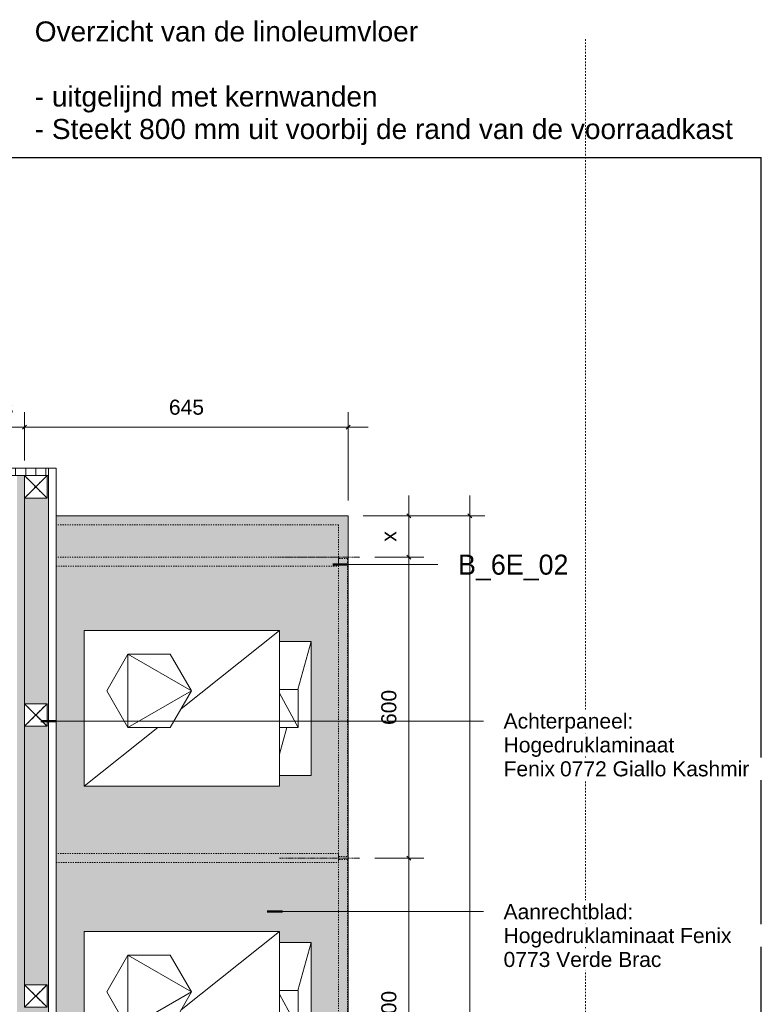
# Model space of a CAD drawing. Header units: millimetres. Extents: x 59308 to 100575, y -9418 to 40126.
# Tile 10 of 17: x 61848 to 63326, y 38164 to 40126. Entities that reach past the tile are written whole.
import ezdxf

# ---------------------------------------------------------------- set-up
doc = ezdxf.new("R2010")
doc.units = ezdxf.units.MM
for name, pattern in [('Dash', [6.35, 3.175, -3.175]), ('Dash xSmall', [4.7625, 2.38125, -2.38125]), ('Hidden', [7.14375, 4.7625, -2.38125]), ('Overhead xxSmall', [2.579688, 1.5875, -0.992188])]:
    doc.linetypes.add(name, pattern=pattern)
for name, color, linetype, lineweight in [('A----M-', 8, 'Continuous', 5), ('A----M--20', 8, 'Continuous', 5), ('A09-C---1', 8, 'Dash', 13), ('A09-NT--1', 50, 'Continuous', 50), ('A09-NT--2', 250, 'Continuous', 13), ('A09-NT--3', 7, 'Continuous', 13), ('A09-NT--4', 20, 'Continuous', 13), ('A69-----1', 55, 'Continuous', 5), ('A99-----1', 1, 'Continuous', 25), ('A99-----2', 1, 'Continuous', 13), ('A99-----3', 1, 'Overhead xxSmall', 13), ('A99-----5', 1, 'Dash xSmall', 5), ('Detail Items', 1, 'Continuous', 5), ('Detail Items-1', 10, 'Continuous', 5), ('Detail Items-2', 7, 'Continuous', 5), ('Detail Items-3', 1, 'Continuous', 13), ('Detail Items-4', 1, 'Hidden', 5)]:
    doc.layers.add(name, color=color, linetype=linetype, lineweight=lineweight)
doc.styles.add('Arial', font='arial.ttf', dxfattribs={"height": 40})
doc.styles.add('Arial_1', font='arial.ttf', dxfattribs={"height": 30})
doc.styles.add('SHL-Book-TT_B', font='txt', dxfattribs={"height": 40})
doc.dimstyles.new('TD_Diagonal_1_5_mm', dxfattribs={"dimscale": 304.8, "dimtxt": 30.607782, "dimasz": 0.026247, "dimexe": 0.098425, "dimexo": 0.098425, "dimgap": 0.052493, "dimtad": 1, "dimdec": 0, "dimzin": 0, "dimdsep": 46, "dimtxsty": 'Arial_1', "dimblk1": 'OBLIQUE', "dimblk2": 'OBLIQUE', "dimsah": 1, "dimcen": 0.09, "dimdle": 0.131234, "dimazin": 2, "dimtfac": 1, "dimtdec": 4, "dimtix": 1, "dimtmove": 0, "dimatfit": 3, "dimfxl": 1, "dimtvp": 1, "dimtfill": 1, "dimtolj": 1, "dimtzin": 0, "dimarcsym": 2})

# ---------------------------------------------------------------- blocks, each defined once
blk = doc.blocks.new('Koffiemachine - Koffiemachine-18252382-Pantry Standard C - Plan view')
at = {"layer": 'A69-----1'}
for p, q in [((62366.1, 38909), (61976.7, 38909)), ((61976.7, 38909), (61976.7, 38598.4)), ((62366.1, 38909), (62170.1, 38752.6)), ((62366.1, 38598.4), (62366.1, 38909)), ((62429.4, 38886.8), (62366.1, 38886.8)), ((62429.4, 38886.8), (62402.4, 38790.9)), ((62429.4, 38619.6), (62429.4, 38886.8)), ((62064.2, 38861.8), (62022, 38788.7)), ((62064.2, 38861.8), (62148.6, 38861.8)), ((62064.2, 38861.8), (62190.9, 38788.7)), ((62064.2, 38861.8), (62064.2, 38715.5)), ((62148.6, 38861.8), (62190.9, 38788.7)), ((62064.2, 38715.5), (62022, 38788.7)), ((62064.2, 38715.5), (62190.9, 38788.7)), ((62190.9, 38788.7), (62148.6, 38715.5)), ((62403.5, 38790.9), (62366.1, 38790.9)), ((62403.5, 38715.2), (62366.1, 38784.2)), ((62403.5, 38790.9), (62403.5, 38715.2)), ((62123.5, 38715.5), (61976.7, 38598.4)), ((62064.2, 38715.5), (62148.6, 38715.5)), ((62403.5, 38715.2), (62366.1, 38715.2)), ((62381, 38715.2), (62366.1, 38662.2)), ((62366.1, 38619.6), (62429.4, 38619.6)), ((61976.7, 38598.4), (62366.1, 38598.4))]:
    blk.add_line(p, q, dxfattribs=at)
blk = doc.blocks.new('200DK Boards_ Gypsum - D 1x15 mm Fire Resistant Gypsum Board-18347372-Pantry Standard C - Plan view')
at = {"layer": 'Detail Items'}
h = blk.add_hatch(dxfattribs=at)
h.set_pattern_fill('FP_1', color=256, style=0, pattern_type=2)
h.set_pattern_definition([(0, (7660.35, -9939.05), (81.28, 20.32), [6.706, -54.254, 6.706, -54.254, -325.12]), (0, (7660.35, -9939.05), (81.28, 20.32), [-121.92, 6.706, -115.214, 6.706, -54.254, -142.24]), (0, (7660.35, -9939.05), (81.28, 20.32), [-304.8, 6.706, -33.934, 6.706, -94.894]), (120, (7690.83, -9928.89), (-58.237636, 60.230545), [6.706, -54.254, 6.706, -54.254, -325.12]), (120, (7690.83, -9928.89), (-58.237636, 60.230545), [-121.92, 6.706, -115.214, 6.706, -54.254, -142.24]), (120, (7690.83, -9928.89), (-58.237636, 60.230545), [-304.8, 6.706, -33.934, 6.706, -94.894]), (240, (7700.99, -9888.25), (-23.042364, -80.550545), [6.706, -54.254, 6.706, -54.254, -325.12]), (240, (7700.99, -9888.25), (-23.042364, -80.550545), [-121.92, 6.706, -115.214, 6.706, -54.254, -142.24]), (240, (7700.99, -9888.25), (-23.042364, -80.550545), [-304.8, 6.706, -33.934, 6.706, -94.894])])
h.paths.add_polyline_path([(61842.9, 37172.6), (61857.9, 37172.6), (61857.9, 39217.7), (61842.9, 39217.7), (61842.9, 37187.6)])
blk = doc.blocks.new('200DK Boards_ Plywood - B 15 mm Plywood Poplar-18348252-Pantry Standard C - Plan view')
at = {"layer": 'Detail Items-3'}
for p, q in [((61920.9, 39232.7), (61905.9, 39232.7)), ((61905.9, 39217.7), (61905.9, 37172.6)), ((61920.9, 37157.6), (61920.9, 39232.7))]:
    blk.add_line(p, q, dxfattribs=at)
blk = doc.blocks.new('Afstandsklods - Afstandsklods-13479953-Pantry Standard C - Plan view')
at = {"layer": 'Detail Items'}
for p, q in [((61857.9, 39217.7), (61857.9, 39172.7)), ((61857.9, 39172.7), (61902.9, 39217.7)), ((61902.9, 39172.7), (61857.9, 39217.7)), ((61902.9, 39217.7), (61902.9, 39172.7)), ((61902.9, 39172.7), (61857.9, 39172.7))]:
    blk.add_line(p, q, dxfattribs=at)
at = {"layer": 'Detail Items-4'}
for p, q in [((61857.9, 39217.7), (61857.9, 39172.7)), ((61857.9, 39217.7), (61902.9, 39172.7)), ((61857.9, 39172.7), (61902.9, 39217.7)), ((61902.9, 39172.7), (61902.9, 39217.7)), ((61857.9, 39172.7), (61902.9, 39172.7))]:
    blk.add_line(p, q, dxfattribs=at)
blk = doc.blocks.new('Afstandsklods - Afstandsklods-V5-Pantry Standard C - Plan view')
at = {"layer": 'Detail Items'}
for p, q in [((61857.9, 37682.8), (61857.9, 37637.8)), ((61902.9, 37682.8), (61857.9, 37682.8)), ((61857.9, 37637.8), (61902.9, 37682.8)), ((61902.9, 37637.8), (61857.9, 37682.8)), ((61902.9, 37682.8), (61902.9, 37637.8)), ((61902.9, 37637.8), (61857.9, 37637.8))]:
    blk.add_line(p, q, dxfattribs=at)
at = {"layer": 'Detail Items-4'}
for p, q in [((61902.9, 37682.8), (61857.9, 37682.8)), ((61857.9, 37682.8), (61857.9, 37637.8)), ((61857.9, 37682.8), (61902.9, 37637.8)), ((61857.9, 37637.8), (61902.9, 37682.8)), ((61902.9, 37637.8), (61902.9, 37682.8)), ((61857.9, 37637.8), (61902.9, 37637.8))]:
    blk.add_line(p, q, dxfattribs=at)
blk = doc.blocks.new('200DK Boards_ Plywood - B 15 mm Plywood Poplar-18347899-Pantry Standard C - Plan view')
at = {"layer": 'Detail Items'}
h = blk.add_hatch(dxfattribs=at)
h.set_pattern_fill('FP_3', color=256, style=0, pattern_type=2)
h.set_pattern_definition([(90, (7660.35, -9939.05), (-20, 1e-15), [])])
h.paths.add_polyline_path([(61812.9, 39217.7), (61905.9, 39217.7), (61905.9, 39232.7), (61812.9, 39232.7)])
at = {"layer": 'Detail Items-3'}
for p, q in [((61905.9, 39232.7), (61812.9, 39232.7)), ((61812.9, 39232.7), (61812.9, 39217.7)), ((61812.9, 39217.7), (61905.9, 39217.7)), ((61905.9, 39217.7), (61905.9, 39232.7))]:
    blk.add_line(p, q, dxfattribs=at)
blk = doc.blocks.new('DIMBLOCK1-Pantry Standard C - Plan view')
at = {"layer": 'A----M--20'}
for p, q in [((61857.9, 39247.7), (61857.9, 39344.1)), ((62502.9, 39167.7), (62502.9, 39344.1)), ((62542.9, 39314.1), (61857.9, 39314.1)), ((61857.9, 39314.1), (61857.9, 39247.7)), ((62502.9, 39314.1), (62502.9, 39167.7))]:
    blk.add_line(p, q, dxfattribs=at)
at = {"layer": 'A----M--20', "lineweight": 35}
for p, q in [((61857.9, 39314.1), (61853.9, 39310.1)), ((61857.9, 39314.1), (61861.9, 39318.1)), ((62502.9, 39314.1), (62498.9, 39310.1)), ((62502.9, 39314.1), (62506.9, 39318.1))]:
    blk.add_line(p, q, dxfattribs=at)
at = {"layer": 'A----M--20', "color": 0, "insert": (62145.8, 39369), "char_height": 30, "width": 83.065, "attachment_point": 1, "line_spacing_factor": 0.941778, "style": 'Arial_1', "bg_fill": 3, "box_fill_scale": 1.25, "bg_fill_color": 256, "bg_fill_true_color": 13158600, "bg_fill_transparency": 0}
blk.add_mtext('645', dxfattribs=at)
blk = doc.blocks.new('_Oblique')
at = {"color": 0, "linetype": 'ByBlock', "lineweight": -2}
blk.add_line((-0.5, -0.5), (0.5, 0.5), dxfattribs=at)
blk = doc.blocks.new('DIMBLOCK2-Pantry Standard C - Plan view')
at = {"layer": 'A----M--20'}
for p, q in [((61757.9, 39262.7), (61757.9, 39344.1)), ((61857.9, 39247.7), (61857.9, 39344.1)), ((61857.9, 39314.1), (61717.9, 39314.1)), ((61757.9, 39314.1), (61757.9, 39262.7)), ((61857.9, 39314.1), (61857.9, 39247.7))]:
    blk.add_line(p, q, dxfattribs=at)
at = {"layer": 'A----M--20', "lineweight": 35}
for p, q in [((61757.9, 39314.1), (61753.9, 39310.1)), ((61757.9, 39314.1), (61761.9, 39318.1)), ((61857.9, 39314.1), (61853.9, 39310.1)), ((61857.9, 39314.1), (61861.9, 39318.1))]:
    blk.add_line(p, q, dxfattribs=at)
at = {"layer": 'A----M--20', "color": 0, "insert": (61779.9, 39369), "char_height": 30, "width": 67.243, "attachment_point": 1, "line_spacing_factor": 0.941778, "style": 'Arial_1', "bg_fill": 3, "box_fill_scale": 1.25, "bg_fill_color": 256, "bg_fill_true_color": 13158600, "bg_fill_transparency": 0}
blk.add_mtext('ms', dxfattribs=at)
blk = doc.blocks.new('DIMBLOCK3-Pantry Standard C - Plan view')
at = {"layer": 'A----M--20'}
for p, q in [((62624, 39177.7), (62624, 39055.2)), ((62532.9, 39137.7), (62654, 39137.7)), ((62624, 39137.7), (62532.9, 39137.7)), ((62556.3, 39055.2), (62654, 39055.2)), ((62624, 39055.2), (62556.3, 39055.2))]:
    blk.add_line(p, q, dxfattribs=at)
at = {"layer": 'A----M--20', "lineweight": 35}
for p, q in [((62624, 39137.7), (62620, 39141.7)), ((62624, 39137.7), (62628, 39133.7)), ((62624, 39055.2), (62620, 39059.2)), ((62624, 39055.2), (62628, 39051.2))]:
    blk.add_line(p, q, dxfattribs=at)
at = {"layer": 'A----M--20', "color": 0, "insert": (62569, 39085.8), "char_height": 30, "width": 25.428, "attachment_point": 1, "rotation": 90, "line_spacing_factor": 0.941778, "style": 'Arial_1', "bg_fill": 3, "box_fill_scale": 1.25, "bg_fill_color": 256, "bg_fill_true_color": 13158600, "bg_fill_transparency": 0}
blk.add_mtext('x', dxfattribs=at)
blk = doc.blocks.new('DIMBLOCK4-Pantry Standard C - Plan view')
at = {"layer": 'A----M--20', "lineweight": 35}
for p, q in [((62624, 39055.2), (62620, 39059.2)), ((62624, 39055.2), (62628, 39051.2)), ((62624, 38455.2), (62620, 38459.2)), ((62624, 38455.2), (62628, 38451.2))]:
    blk.add_line(p, q, dxfattribs=at)
at = {"layer": 'A----M--20'}
for p, q in [((62556.3, 39055.2), (62654, 39055.2)), ((62624, 39055.2), (62556.3, 39055.2)), ((62624, 39055.2), (62624, 38455.2)), ((62556.3, 38455.2), (62654, 38455.2)), ((62624, 38455.2), (62556.3, 38455.2))]:
    blk.add_line(p, q, dxfattribs=at)
at = {"layer": 'A----M--20', "color": 0, "insert": (62569, 38720.5), "char_height": 30, "width": 83.065, "attachment_point": 1, "rotation": 90, "line_spacing_factor": 0.941778, "style": 'Arial_1', "bg_fill": 3, "box_fill_scale": 1.25, "bg_fill_color": 256, "bg_fill_true_color": 13158600, "bg_fill_transparency": 0}
blk.add_mtext('600', dxfattribs=at)
blk = doc.blocks.new('DIMBLOCK5-Pantry Standard C - Plan view')
at = {"layer": 'A----M--20'}
for p, q in [((62556.3, 38455.2), (62654, 38455.2)), ((62624, 38455.2), (62556.3, 38455.2)), ((62624, 38455.2), (62624, 37855.2)), ((62556.3, 37855.2), (62654, 37855.2)), ((62624, 37855.2), (62556.3, 37855.2))]:
    blk.add_line(p, q, dxfattribs=at)
at = {"layer": 'A----M--20', "lineweight": 35}
for p, q in [((62624, 38455.2), (62620, 38459.2)), ((62624, 38455.2), (62628, 38451.2)), ((62624, 37855.2), (62620, 37859.2)), ((62624, 37855.2), (62628, 37851.2))]:
    blk.add_line(p, q, dxfattribs=at)
at = {"layer": 'A----M--20', "color": 0, "insert": (62569, 38120.5), "char_height": 30, "width": 83.065, "attachment_point": 1, "rotation": 90, "line_spacing_factor": 0.941778, "style": 'Arial_1', "bg_fill": 3, "box_fill_scale": 1.25, "bg_fill_color": 256, "bg_fill_true_color": 13158600, "bg_fill_transparency": 0}
blk.add_mtext('600', dxfattribs=at)
blk = doc.blocks.new('DIMBLOCK22-Pantry Standard C - Plan view')
at = {"layer": 'A----M--20'}
for p, q in [((62745.3, 35372.6), (62745.3, 39177.7)), ((62532.9, 39137.7), (62775.3, 39137.7)), ((62745.3, 39137.7), (62532.9, 39137.7)), ((62532.9, 35372.6), (62775.3, 35372.6)), ((62745.3, 35372.6), (62532.9, 35372.6))]:
    blk.add_line(p, q, dxfattribs=at)
at = {"layer": 'A----M--20', "lineweight": 35}
for p, q in [((62745.3, 39137.7), (62741.3, 39141.7)), ((62745.3, 39137.7), (62749.3, 39133.7)), ((62745.3, 35372.6), (62741.3, 35376.6)), ((62745.3, 35372.6), (62749.3, 35368.6))]:
    blk.add_line(p, q, dxfattribs=at)
at = {"layer": 'A----M--20', "color": 0, "char_height": 30, "attachment_point": 1, "rotation": 90, "line_spacing_factor": 0.941778, "style": 'Arial_1', "bg_fill": 3, "box_fill_scale": 1.25, "bg_fill_color": 256, "bg_fill_true_color": 13158600, "bg_fill_transparency": 0}
for s, insert, width in [('inmeten in het werk', (62769.4, 37074.1), 434.536), ('3765 *', (62690.3, 37194.9), 144.657)]:
    blk.add_mtext(s, dxfattribs=dict(at, insert=insert, width=width))

msp = doc.modelspace()

# ---------------------------------------------------------------- hatches: boundary and pattern name
at = {"layer": 'Detail Items-1'}
h = msp.add_hatch(color=256, dxfattribs=at)
h.paths.add_polyline_path([(62502.9, 32002.6), (62502.9, 39137.7), (61920.9, 39137.7), (61920.9, 37157.6), (61826.9, 37157.6), (61826.9, 35423.6), (61363.8, 35423.6), (61332.8, 35372.6), (61302.9, 35372.6), (61302.9, 32002.6), (62469.1, 32002.6)])
h.paths.add_polyline_path([(62196.7, 37455.2), (62040.9, 37455.2), (62040.9, 37655.2), (62370.9, 37655.2), (62370.9, 37455.2)])
h.paths.add_polyline_path([(61976.7, 37998.4), (61976.7, 38309), (62366.1, 38309), (62366.1, 38286.8), (62429.4, 38286.8), (62429.4, 38019.6), (62366.1, 38019.6), (62366.1, 37998.4), (62168, 37998.4)])
h.paths.add_polyline_path([(62366.1, 38598.4), (61976.7, 38598.4), (61976.7, 38909), (62366.1, 38909), (62366.1, 38886.8), (62429.4, 38886.8), (62429.4, 38619.6), (62366.1, 38619.6)])
at = {"layer": 'Detail Items-2'}
h = msp.add_hatch(color=256, dxfattribs=at)
h.paths.add_polyline_path([(61857.9, 39172.7), (61857.9, 39172.7), (61857.9, 39217.7)])
h.paths.add_polyline_path([(61866, 37172.6), (61905.9, 37172.6), (61905.9, 39217.7), (61902.9, 39217.7), (61902.9, 39172.7), (61857.9, 39172.7), (61857.9, 38762.8), (61902.9, 38762.8), (61902.9, 38717.8), (61857.9, 38717.8), (61857.9, 38202.8), (61902.9, 38202.8), (61902.9, 38157.8), (61857.9, 38157.8), (61857.9, 37682.8), (61902.9, 37682.8), (61902.9, 37637.8), (61857.9, 37637.8), (61857.9, 37217.6), (61902.9, 37217.7), (61902.9, 37172.7)])

# ---------------------------------------------------------------- linework, layer by layer
at = {"layer": 'A09-C---1'}
msp.add_line((62975.9, 31848.4), (62975.9, 40087.5), dxfattribs=at)
at = {"layer": 'A09-NT--1'}
for p, q in [((62472.5, 39040.1), (62502.5, 39040.1)), ((61890.6, 38728.4), (61920.6, 38728.4)), ((62341.8, 38348.4), (62371.8, 38348.4))]:
    msp.add_line(p, q, dxfattribs=at)
at = {"layer": 'A99-----1'}
for p in [(59508, 39851.6), (63326.3, 32001.6)]:
    msp.add_line(p, (63326.3, 39851.6), dxfattribs=at)
at = {"layer": 'A99-----2'}
for p, q in [((61857.9, 39172.7), (61857.9, 38762.8)), ((62502.9, 39137.7), (61920.9, 39137.7)), ((62502.9, 32002.6), (62502.9, 39137.7)), ((61857.9, 38717.8), (61857.9, 38202.8))]:
    msp.add_line(p, q, dxfattribs=at)
at = {"layer": 'A99-----3'}
for p, q in [((62366.3, 39055.2), (62526.3, 39055.2)), ((62366.3, 38455.2), (62526.3, 38455.2))]:
    msp.add_line(p, q, dxfattribs=at)
at = {"layer": 'A99-----5'}
for p, q in [((62483.9, 39119.7), (61920.9, 39119.7)), ((62483.9, 39055.2), (62483.9, 39119.7)), ((62483.9, 39055.2), (61920.9, 39055.2)), ((61920.9, 39055.2), (61920.9, 39037.2)), ((62483.9, 39037.2), (62483.9, 39055.2)), ((62501.9, 39052.2), (62483.9, 39052.2)), ((62483.9, 39052.2), (62483.9, 38458.2)), ((62501.9, 38458.2), (62501.9, 39052.2)), ((61920.9, 39037.2), (62483.9, 39037.2)), ((62483.9, 38464.2), (61920.9, 38464.2)), ((61920.9, 38464.2), (61920.9, 38446.2)), ((62483.9, 38446.2), (62483.9, 38464.2)), ((62483.9, 38458.2), (62501.9, 38458.2)), ((62501.9, 38452.2), (62483.9, 38452.2)), ((62483.9, 38452.2), (62483.9, 37858.2)), ((62501.9, 37858.2), (62501.9, 38452.2)), ((61920.9, 38446.2), (62483.9, 38446.2))]:
    msp.add_line(p, q, dxfattribs=at)

# ---------------------------------------------------------------- block references
at = {"layer": 'A69-----1'}
for p in [(0, 0), (0, -600)]:
    msp.add_blockref('Koffiemachine - Koffiemachine-18252382-Pantry Standard C - Plan view', p, dxfattribs=at)
at = {"layer": 'Detail Items'}
for name, p in [('200DK Boards_ Plywood - B 15 mm Plywood Poplar-18347899-Pantry Standard C - Plan view', (0, 0)), ('200DK Boards_ Gypsum - D 1x15 mm Fire Resistant Gypsum Board-18347372-Pantry Standard C - Plan view', (0, 0)), ('Afstandsklods - Afstandsklods-13479953-Pantry Standard C - Plan view', (0, 0)), ('200DK Boards_ Plywood - B 15 mm Plywood Poplar-18348252-Pantry Standard C - Plan view', (0, 0)), ('Afstandsklods - Afstandsklods-V5-Pantry Standard C - Plan view', (0, 1080)), ('Afstandsklods - Afstandsklods-V5-Pantry Standard C - Plan view', (0, 520))]:
    msp.add_blockref(name, p, dxfattribs=at)

# ---------------------------------------------------------------- texts
at = {"layer": 'A09-NT--3', "insert": (62721.9, 39060.1), "char_height": 40, "width": 288.608, "attachment_point": 1, "style": 'SHL-Book-TT_B'}
msp.add_mtext('B_6E_02', dxfattribs=at)
at = {"layer": 'A09-NT--4', "char_height": 40, "attachment_point": 1, "style": 'Arial'}
for s, insert, width in [('Overzicht van de linoleumvloer', (61878.4, 40122.9), 954.008), ('- uitgelijnd met kernwanden', (61878.4, 39993.3), 844.979), ('- Steekt 800 mm uit voorbij de rand van de voorraadkast', (61878.4, 39928.5), 1731.645)]:
    msp.add_mtext(s, dxfattribs=dict(at, insert=insert, width=width))

# ---------------------------------------------------------------- next in the draw order: texts
at = {"layer": 'A09-NT--3', "char_height": 30, "attachment_point": 1, "style": 'Arial_1', "bg_fill": 3, "box_fill_scale": 1.25, "bg_fill_color": 256, "bg_fill_true_color": 13158600, "bg_fill_transparency": 0}
for s, insert, width in [('Achterpaneel: ', (62812.7, 38743.4), 325.485), ('Aanrechtblad: ', (62812.7, 38363.4), 325.485), ('Hogedruklaminaat Fenix ', (62812.7, 38315.8), 545.147)]:
    msp.add_mtext(s, dxfattribs=dict(at, insert=insert, width=width))

# ---------------------------------------------------------------- next in the draw order: dimensions: what is measured, and where the dimension line sits
at = {"layer": 'A----M-'}
dim = msp.add_linear_dim(base=(61857.9, 39314.1), p1=(62502.9, 39137.7), p2=(61857.9, 39217.7), angle=0, dimstyle='TD_Diagonal_1_5_mm', override={"dimpost": '<>', "dimfxl": 649.942305}, dxfattribs=at)
dim.commit()
dim.dimension.update_dxf_attribs({"geometry": 'DIMBLOCK1-Pantry Standard C - Plan view', "text_midpoint": (62180.4, 39345.4)})

# ---------------------------------------------------------------- next in the draw order: texts
at = {"layer": 'A09-NT--3', "char_height": 30, "attachment_point": 1, "style": 'Arial_1', "bg_fill": 3, "box_fill_scale": 1.25, "bg_fill_color": 256, "bg_fill_true_color": 13158600, "bg_fill_transparency": 0}
for s, insert, width in [('Hogedruklaminaat', (62812.7, 38695.8), 408.861), ('0773 Verde Brac ', (62812.7, 38268.1), 396.034)]:
    msp.add_mtext(s, dxfattribs=dict(at, insert=insert, width=width))

# ---------------------------------------------------------------- next in the draw order: dimensions: what is measured, and where the dimension line sits
at = {"layer": 'A----M-'}
dim = msp.add_linear_dim(base=(61757.9, 39314.1), p1=(61857.9, 39217.7), p2=(61757.9, 39232.7), text='ms', dimstyle='TD_Diagonal_1_5_mm', override={"dimpost": '<>', "dimfxl": 101.118742}, dxfattribs=at)
dim.commit()
dim.dimension.update_dxf_attribs({"geometry": 'DIMBLOCK2-Pantry Standard C - Plan view', "text_midpoint": (61807.9, 39345.3)})
dim = msp.add_linear_dim(base=(62624, 39055.2), p1=(62502.9, 39137.7), p2=(62526.3, 39055.2), angle=90, text='x', dimstyle='TD_Diagonal_1_5_mm', override={"dimpost": '<>', "dimfxl": 85.743879}, dxfattribs=at)
dim.commit()
dim.dimension.update_dxf_attribs({"geometry": 'DIMBLOCK3-Pantry Standard C - Plan view', "text_midpoint": (62593, 39096.4)})

# ---------------------------------------------------------------- next in the draw order: texts
at = {"layer": 'A09-NT--3', "char_height": 30, "attachment_point": 1, "style": 'Arial_1', "bg_fill": 3, "box_fill_scale": 1.25, "bg_fill_color": 256, "bg_fill_true_color": 13158600, "bg_fill_transparency": 0}
for s, insert, width in [('Fenix ', (62812.7, 38648.1), 136.287), ('0772 Giallo Kashmir ', (62925.1, 38648.1), 474.599)]:
    msp.add_mtext(s, dxfattribs=dict(at, insert=insert, width=width))

# ---------------------------------------------------------------- next in the draw order: dimensions: what is measured, and where the dimension line sits
at = {"layer": 'A----M-'}
dim = msp.add_linear_dim(base=(62624, 38455.2), p1=(62526.3, 39055.2), p2=(62526.3, 38455.2), angle=90, dimstyle='TD_Diagonal_1_5_mm', override={"dimpost": '<>', "dimfxl": 600}, dxfattribs=at)
dim.commit()
dim.dimension.update_dxf_attribs({"geometry": 'DIMBLOCK4-Pantry Standard C - Plan view', "text_midpoint": (62592.7, 38755.2)})

# ---------------------------------------------------------------- next in the draw order: linework, layer by layer
at = {"layer": 'A09-NT--2'}
for p, q in [((62472.5, 39040.1), (62681.9, 39040.1)), ((61890.6, 38728.4), (62772.7, 38728.4))]:
    msp.add_line(p, q, dxfattribs=at)

# ---------------------------------------------------------------- next in the draw order: dimensions: what is measured, and where the dimension line sits
at = {"layer": 'A----M-'}
dim = msp.add_linear_dim(base=(62624, 37855.2), p1=(62526.3, 38455.2), p2=(62526.3, 37855.2), angle=90, dimstyle='TD_Diagonal_1_5_mm', override={"dimpost": '<>', "dimfxl": 600}, dxfattribs=at)
dim.commit()
dim.dimension.update_dxf_attribs({"geometry": 'DIMBLOCK5-Pantry Standard C - Plan view', "text_midpoint": (62592.7, 38155.2)})

# ---------------------------------------------------------------- next in the draw order: linework, layer by layer
at = {"layer": 'A09-NT--2'}
msp.add_line((62341.8, 38348.4), (62772.7, 38348.4), dxfattribs=at)

# ---------------------------------------------------------------- next in the draw order: dimensions: what is measured, and where the dimension line sits
at = {"layer": 'A----M-'}
dim = msp.add_linear_dim(base=(62745.3, 39137.7), p1=(62502.9, 35372.6), p2=(62502.9, 39137.7), angle=90, text='<>\\Xinmeten in het werk', dimstyle='TD_Diagonal_1_5_mm', override={"dimpost": '<>*', "dimfxl": 3765.003312}, dxfattribs=at)
dim.commit()
dim.dimension.update_dxf_attribs({"geometry": 'DIMBLOCK22-Pantry Standard C - Plan view', "text_midpoint": (62745.3, 37255.2)})

doc.saveas('drawing.dxf')
